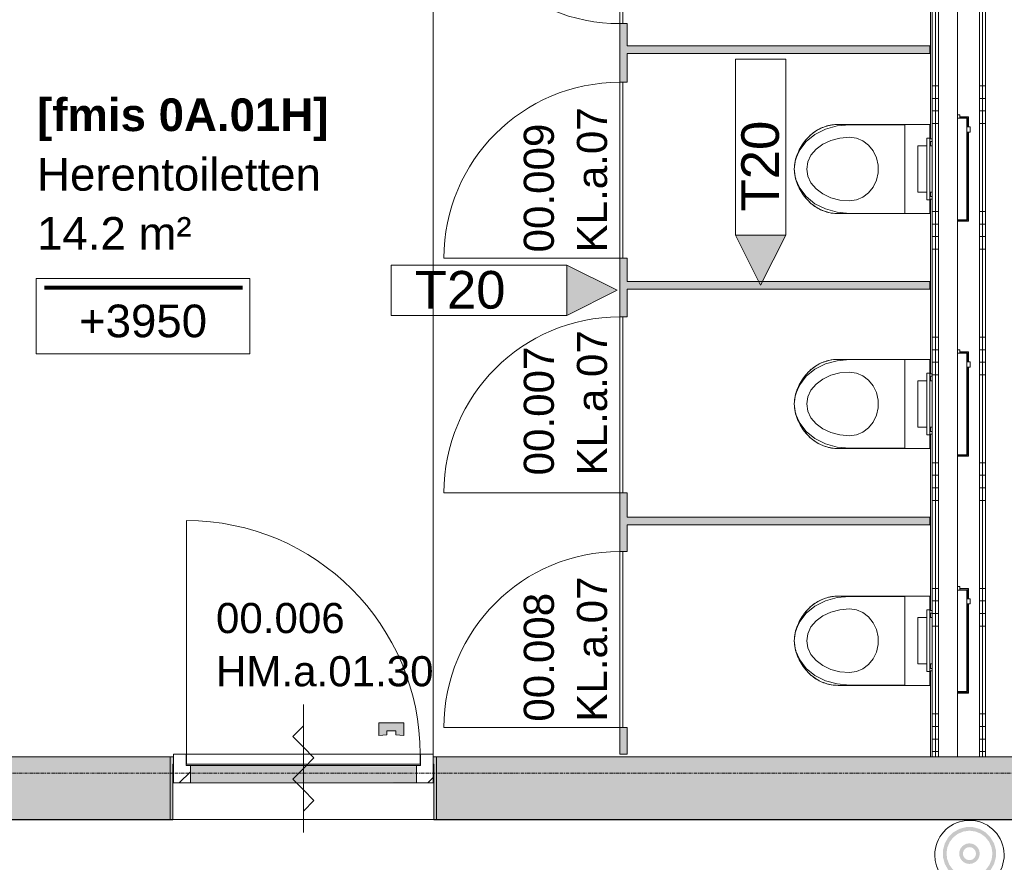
# Model space of a CAD drawing. Header units: millimetres. Extents: x 522 to 75900, y -25803 to 58941.
# Tile 15 of 134: x 10315 to 14237, y 27645 to 30999. Entities that reach past the tile are written whole.
import ezdxf

# ---------------------------------------------------------------- set-up
doc = ezdxf.new("R2010")
doc.units = ezdxf.units.MM
for name, pattern in [('Dash', [6.35, 3.175, -3.175]), ('Dot', [4.7625, 0, -4.7625]), ('Grid Line', [22.225, 12.7, -3.175, 3.175, -3.175])]:
    doc.linetypes.add(name, pattern=pattern)
for name, color, linetype, lineweight in [('00_Algemeen', 7, 'Dot', 9), ('22_Metselwerk', 7, 'Continuous', 9), ('30_Kozijnen-ramen-deuren', 7, 'Continuous', 9), ('42_Dekvloeren en vloersystemen', 7, 'Continuous', 9), ('42_Dekvloeren en vloersystemen_HATCH', 7, 'Continuous', 9)]:
    doc.layers.add(name, color=color, linetype=linetype, lineweight=lineweight)
doc.layers.add('51_Binnenriolering', color=7, linetype='Continuous', lineweight=18, true_color=0x7f7f7f)
doc.styles.add('Arial_1', font='arial.ttf', dxfattribs={"height": 130})
doc.styles.add('Arial_3', font='arial.ttf', dxfattribs={"height": 150})
doc.styles.add('Arial_4', font='arial.ttf', dxfattribs={"height": 120})
doc.styles.add('Arial_B', font='arialbd.ttf', dxfattribs={"height": 130})
pattern_1 = [(360, (14137.5, 29735), (3e-12, 500), []), (360, (14137.5, 29685), (3e-12, 500), []), (360, (14137.5, 29635), (3e-12, 500), []), (360, (14137.5, 29585), (3e-12, 500), [])]
pattern_2 = [(360, (13950, 29735), (1e-11, 500), []), (360, (13950, 29685), (1e-11, 500), []), (360, (13950, 29635), (1e-11, 500), []), (360, (13950, 29585), (1e-11, 500), [])]

# ---------------------------------------------------------------- blocks, each defined once
blk = doc.blocks.new('FRA_R12_AWT_CON_Betonwerk_R20_rvt-1-100 - Plattegrond - Begane grond')
at = {"layer": '22_Metselwerk', "true_color": 0xc0c0c0}
h = blk.add_hatch(color=9, dxfattribs=at)
h.paths.add_polyline_path([(18275, 27815), (18275, 28065), (17891, 28065), (17891, 27815)], flags=0)
h.paths.add_polyline_path([(16616.3, 27815), (16831, 27815), (16831, 28065), (11975, 28065), (11975, 27815), (16210.1, 27815)], flags=0)
h.paths.add_polyline_path([(10523.7, 27815), (10915, 27815), (10915, 28065), (10155, 28065), (10155, 27815)], flags=0)
at = {"layer": '42_Dekvloeren en vloersystemen_HATCH', "lineweight": 5, "true_color": 0xf5f5f5}
h = blk.add_hatch(color=7, dxfattribs=at)
h.paths.add_polyline_path([(10125, 20675), (10155, 20675), (10155, 20925), (10125, 20924.8), (10125, 20800)], flags=0)
h.paths.add_polyline_path([(18647.1, 22694.8), (18837.5, 22694.8), (18837.5, 23784.8), (18275, 23784.8), (18275, 22694.8)], flags=0)
h.paths.add_polyline_path([(19053.3, 22694.8), (19055, 22694.8), (19055, 23784.8), (18982.5, 23784.8), (18982.5, 22694.8)], flags=0)
h.paths.add_polyline_path([(10145, 25404.8), (10145, 25634.8), (12365, 25634.8), (12365, 25404.8), (12385, 25404.8), (12385, 25644.8), (10125, 25644.8), (10125, 25404.8)], flags=0)
h.paths.add_polyline_path([(9875, 27810), (9875, 27850), (9855, 27850), (9855, 27810)], flags=0)
h.paths.add_polyline_path([(10915, 27815), (10925, 27815), (10925, 28035), (10928, 28035), (10928, 28065), (10915, 28065)], flags=0)
h.paths.add_polyline_path([(17881, 27815), (17891, 27815), (17891, 28065), (17878, 28065), (17878, 28035), (17881, 28035), (17881, 28009.5)], flags=0)
h.paths.add_polyline_path([(16841, 27815), (16841, 28035), (16844, 28035), (16844, 28065), (16831, 28065), (16831, 27815)], flags=0)
h.paths.add_polyline_path([(11965, 27815), (11975, 27815), (11975, 28065), (11962, 28065), (11962, 28035), (11965, 28035)], flags=0)
h.paths.add_polyline_path([(10125, 27815), (10155, 27815), (10155, 28065), (10125, 28065)], flags=0)
h.paths.add_polyline_path([(11912, 28035), (11912, 28065), (11910, 28065), (11910, 28035)], flags=0)
h.paths.add_polyline_path([(17828, 28035), (17828, 28065), (17826, 28065), (17826, 28035)], flags=0)
h.paths.add_polyline_path([(16894, 28035), (16896, 28035), (16896, 28065), (16894, 28065)], flags=0)
h.paths.add_polyline_path([(10980, 28035), (10980, 28065), (10978, 28065), (10978, 28035)], flags=0)
h.paths.add_polyline_path([(19138, 28065), (19145, 28065), (19145, 28433), (19138, 28433), (19138, 28500), (19217, 28500), (19217, 28483), (19257.5, 28483), (19257.5, 28485), (19222, 28485), (19222, 29415), (19257.5, 29415), (19257.5, 29417), (19217, 29417), (19217, 29400), (19138, 29400), (19138, 29467), (19145, 29467), (19145, 29775), (18275, 29775), (18275, 28065), (18813.3, 28065)], flags=0)
at = {"layer": '22_Metselwerk', "lineweight": 13}
for p, q in [((10915, 28065), (10155, 28065)), ((10915, 27815), (10915, 28065)), ((16831, 28065), (11975, 28065)), ((11975, 28065), (11975, 27815)), ((10155, 27815), (10915, 27815)), ((11975, 27815), (16831, 27815))]:
    blk.add_line(p, q, dxfattribs=at)
blk = doc.blocks.new('NLRS_74_PF_UN_WC opstelling recht aansluiting_Geberit - C1-V76-100 - Plattegrond - Begane grond')
at = {"layer": '51_Binnenriolering'}
for p, q in [((-167.4, 161.3), (-167.4, 147.7)), ((-167.1, 161.3), (-167.4, 161.3)), ((-167.4, 161.3), (-146.4, 161.3)), ((-146.4, 161.3), (-146.8, 161.3)), ((-146.4, 147.7), (-146.4, 161.3)), ((-201.9, 119.5), (-215.5, 119.5)), ((-215.5, 119.5), (-215.5, 119.1)), ((-215.5, 110), (-215.5, 119.5)), ((-167.1, 154), (-208, 154)), ((-208, 154), (-208, 119.1)), ((-206, 119.1), (-206, 152)), ((-206, 152), (-167.1, 152)), ((-201.9, 147.7), (202, 147.7)), ((-201.9, 110), (-201.9, 147.7)), ((208, 154), (-146.8, 154)), ((-146.8, 152), (206, 152)), ((202, 147.7), (202, 110)), ((206, 152), (206, 110)), ((208, 110), (208, 154)), ((-120, 10), (-120, 0)), ((-110, 0), (-110, 10)), ((-92, 10), (-92, 0)), ((92, 0), (92, 10)), ((110, 10), (110, 0)), ((120, 0), (120, 10)), ((-92, -12), (-92, -47.3)), ((92, -47.3), (92, -12)), ((92, -47.3), (-92, -47.3))]:
    blk.add_line(p, q, dxfattribs=at)
blk.add_arc((0, 95), 54.5, 77.059, 102.941, dxfattribs=at)
blk = doc.blocks.new('NLRS_74_PF_UN_300_diepspoeler_Sphinx - diepspoeler_300_RIMFREE_Sphinx-5509893-100 - Plattegrond - Begane grond')
at = {"layer": '51_Binnenriolering'}
for p, q in [((-177.5, 0), (-177.5, -50)), ((-177.5, 0), (-177.5, -50)), ((-123, 0), (-177.5, 0)), ((177.5, 0), (123, 0)), ((177.5, -50), (177.5, 0)), ((177.5, -50), (177.5, 0)), ((-177.5, -50), (-177.5, -223.2)), ((177.5, -223.2), (177.5, -50)), ((-177.5, -223.2), (-177.5, -364.6)), ((177.5, -364.6), (177.5, -223.2))]:
    blk.add_line(p, q, dxfattribs=at)
at = {"layer": '51_Binnenriolering', "flags": 128}
for points in [[(-141.3, -467.7), (-145.3, -462.5), (-149.1, -457.1), (-152.7, -451.6), (-156.1, -445.9), (-159.2, -440.1), (-162.1, -434.2), (-164.8, -428.1), (-167.2, -422), (-169.4, -415.8), (-171.3, -409.4), (-172.9, -403.1), (-174.4, -396.6), (-175.5, -390.1), (-176.4, -383.6), (-177, -377), (-177.4, -370.4), (-177.5, -364.6)], [(177.5, -364.6), (177.4, -371.1), (177, -377.7), (176.3, -384.3), (175.4, -390.8), (174.2, -397.3), (172.8, -403.8), (171.1, -410.1), (169.1, -416.5), (166.9, -422.7), (164.5, -428.8), (161.8, -434.8), (158.9, -440.7), (155.7, -446.5), (152.3, -452.2), (148.7, -457.7), (144.8, -463.1), (141.3, -467.7)], [(-127.2, -483.3), (-132.2, -478.2), (-137, -472.8), (-141.3, -467.7)], [(141.3, -467.7), (136.6, -473.3), (131.8, -478.6), (127.2, -483.3)], [(0, -540), (-7.9, -539.4), (-15.8, -538.4), (-23.6, -537.2), (-31.3, -535.6), (-39, -533.7), (-46.6, -531.5), (-54.2, -529), (-61.6, -526.2), (-68.9, -523.2), (-76, -519.8), (-83.1, -516.1), (-89.9, -512.2), (-96.6, -508), (-103.2, -503.5), (-109.5, -498.8), (-115.7, -493.8), (-121.6, -488.6), (-127.2, -483.3)], [(127.2, -483.3), (121.4, -488.8), (115.5, -494), (109.3, -499), (102.9, -503.7), (96.4, -508.1), (89.7, -512.3), (82.8, -516.3), (75.8, -519.9), (68.6, -523.3), (61.3, -526.3), (53.9, -529.1), (46.4, -531.6), (38.8, -533.8), (31.1, -535.7), (23.3, -537.2), (15.5, -538.5), (7.6, -539.4), (0, -540)]]:
    blk.add_lwpolyline(points, dxfattribs=at)
at = {"layer": '51_Binnenriolering'}
for centre, radius, start, end in [((-12.5, -364.6), 165, 180, 218.7063), ((12.5, -364.6), 165, 321.2937, 360), ((-0.8, -355.2), 180, 218.7063, 225.4013), ((0.8, -355.2), 180, 314.5987, 321.2937), ((11.8, -342.4), 198, 225.4013, 252.8475), ((-11.8, -342.4), 198, 287.1525, 314.5987)]:
    blk.add_arc(centre, radius, start, end, dxfattribs=at)
blk = doc.blocks.new('NLRS_74_PF_UN_Toiletzitting Projecta zonder deksel_Pressalit - toiletzitting zonder deksel_Projecta-5509894-100 - Plattegrond - Begane grond')
at = {"layer": '51_Binnenriolering'}
for p, q in [((176.5, 0), (-176.5, 0)), ((-176.5, 0), (-176.5, -220)), ((176.5, -220), (176.5, 0))]:
    blk.add_line(p, q, dxfattribs=at)
at = {"layer": '51_Binnenriolering', "flags": 128}
for points in [[(-126.5, -220), (-122.8, -192.5), (-112, -166.6), (-94.7, -143.7), (-71.9, -125.4), (-44.9, -112.5), (-15.2, -105.8), (15.2, -105.8), (44.9, -112.5), (71.9, -125.4), (94.7, -143.7), (112, -166.6), (122.8, -192.5), (126.5, -220)], [(-176.5, -220), (-172.1, -269), (-159, -315.5), (-138, -357.2), (-110, -392), (-76.6, -418.2), (-39.3, -434.5), (0, -440), (39.3, -434.5), (76.6, -418.2), (110, -392), (138, -357.2), (159, -315.5), (172.1, -269), (176.5, -220)], [(126.5, -220), (123.3, -257.8), (114, -293.8), (98.9, -326), (78.9, -352.9), (54.9, -373.2), (28.1, -385.7), (0, -390), (-28.1, -385.7), (-54.9, -373.2), (-78.9, -352.9), (-98.9, -326), (-114, -293.8), (-123.3, -257.8), (-126.5, -220)]]:
    blk.add_lwpolyline(points, dxfattribs=at)
blk = doc.blocks.new('NLRS_74_PF_UN_bedieningspaneel_Geberit - bedieningspaneel_Sigma10 IR_Geberit-V66-100 - Plattegrond - Begane grond')
at = {"layer": '51_Binnenriolering'}
for p, q in [((14460, 31220), (14460, 31466)), ((14472, 31466), (14460, 31466)), ((14472, 31466), (14472, 31220)), ((14460, 31220), (14472, 31220))]:
    blk.add_line(p, q, dxfattribs=at)
blk = doc.blocks.new('NLRS_74_PF_UN_WC opstelling recht aansluiting_Geberit - C1-V79-100 - Plattegrond - Begane grond')
at = {"layer": '51_Binnenriolering'}
for p, q in [((-167.4, 161.3), (-167.4, 147.7)), ((-167.1, 161.3), (-167.4, 161.3)), ((-167.4, 161.3), (-146.4, 161.3)), ((-146.4, 161.3), (-146.8, 161.3)), ((-146.4, 147.7), (-146.4, 161.3)), ((-201.9, 119.5), (-215.5, 119.5)), ((-215.5, 119.5), (-215.5, 119.1)), ((-215.5, 110), (-215.5, 119.5)), ((-167.1, 154), (-208, 154)), ((-208, 154), (-208, 119.1)), ((-206, 119.1), (-206, 152)), ((-206, 152), (-167.1, 152)), ((-201.9, 147.7), (202, 147.7)), ((-201.9, 110), (-201.9, 147.7)), ((208, 154), (-146.8, 154)), ((-146.8, 152), (206, 152)), ((202, 147.7), (202, 110)), ((206, 152), (206, 110)), ((208, 110), (208, 154)), ((-120, 10), (-120, 0)), ((-110, 0), (-110, 10)), ((-92, 10), (-92, 0)), ((92, 0), (92, 10)), ((110, 10), (110, 0)), ((120, 0), (120, 10)), ((-92, -12), (-92, -47.3)), ((92, -47.3), (92, -12)), ((92, -47.3), (-92, -47.3))]:
    blk.add_line(p, q, dxfattribs=at)
blk.add_arc((0, 95), 54.5, 77.059, 102.941, dxfattribs=at)
blk = doc.blocks.new('NLRS_74_PF_UN_WC opstelling recht aansluiting_Geberit - C1-V82-100 - Plattegrond - Begane grond')
at = {"layer": '51_Binnenriolering'}
for p, q in [((-167.4, 161.3), (-167.4, 147.7)), ((-167.1, 161.3), (-167.4, 161.3)), ((-167.4, 161.3), (-146.4, 161.3)), ((-146.4, 161.3), (-146.8, 161.3)), ((-146.4, 147.7), (-146.4, 161.3)), ((-201.9, 119.5), (-215.5, 119.5)), ((-215.5, 119.5), (-215.5, 119.1)), ((-215.5, 110), (-215.5, 119.5)), ((-167.1, 154), (-208, 154)), ((-208, 154), (-208, 119.1)), ((-206, 119.1), (-206, 152)), ((-206, 152), (-167.1, 152)), ((-201.9, 147.7), (202, 147.7)), ((-201.9, 110), (-201.9, 147.7)), ((208, 154), (-146.8, 154)), ((-146.8, 152), (206, 152)), ((202, 147.7), (202, 110)), ((206, 152), (206, 110)), ((208, 110), (208, 154)), ((-120, 10), (-120, 0)), ((-110, 0), (-110, 10)), ((-92, 10), (-92, 0)), ((92, 0), (92, 10)), ((110, 10), (110, 0)), ((120, 0), (120, 10)), ((-92, -12), (-92, -47.3)), ((92, -47.3), (92, -12)), ((92, -47.3), (-92, -47.3))]:
    blk.add_line(p, q, dxfattribs=at)
blk.add_arc((0, 95), 54.5, 77.059, 102.941, dxfattribs=at)
blk = doc.blocks.new('FRA-ULC-R12-W-UO_installatie_R20_rvt-1-100 - Plattegrond - Begane grond')
at = {"layer": '00_Algemeen', "color": 8, "linetype": 'Continuous', "lineweight": 18, "true_color": 0x7f7f7f}
for start, end in [(287.5037, 180), (180, 252.4963)]:
    blk.add_arc((14098, 27673.8), 138.2, start, end, dxfattribs=at)
at = {"color": 8, "lineweight": 18, "true_color": 0x7f7f7f}
for name, p, rotation in [('NLRS_74_PF_UN_WC opstelling recht aansluiting_Geberit - C1-V82-100 - Plattegrond - Begane grond', (13940, 30404.3), 269.9999999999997), ('NLRS_74_PF_UN_300_diepspoeler_Sphinx - diepspoeler_300_RIMFREE_Sphinx-5509893-100 - Plattegrond - Begane grond', (13940, 30404.3), 269.9999999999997), ('NLRS_74_PF_UN_Toiletzitting Projecta zonder deksel_Pressalit - toiletzitting zonder deksel_Projecta-5509894-100 - Plattegrond - Begane grond', (13840, 30404.3), 269.9999999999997), ('NLRS_74_PF_UN_bedieningspaneel_Geberit - bedieningspaneel_Sigma10 IR_Geberit-V66-100 - Plattegrond - Begane grond', (28400, 61747.3), 180), ('NLRS_74_PF_UN_WC opstelling recht aansluiting_Geberit - C1-V76-100 - Plattegrond - Begane grond', (13940, 29469.3), 269.9999999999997), ('NLRS_74_PF_UN_300_diepspoeler_Sphinx - diepspoeler_300_RIMFREE_Sphinx-5509893-100 - Plattegrond - Begane grond', (13940, 29469.3), 269.9999999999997), ('NLRS_74_PF_UN_Toiletzitting Projecta zonder deksel_Pressalit - toiletzitting zonder deksel_Projecta-5509894-100 - Plattegrond - Begane grond', (13840, 29469.3), 269.9999999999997), ('NLRS_74_PF_UN_bedieningspaneel_Geberit - bedieningspaneel_Sigma10 IR_Geberit-V66-100 - Plattegrond - Begane grond', (28400, 60812.3), 180), ('NLRS_74_PF_UN_WC opstelling recht aansluiting_Geberit - C1-V79-100 - Plattegrond - Begane grond', (13940, 28526.8), 269.9999999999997), ('NLRS_74_PF_UN_300_diepspoeler_Sphinx - diepspoeler_300_RIMFREE_Sphinx-5509893-100 - Plattegrond - Begane grond', (13940, 28526.8), 269.9999999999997), ('NLRS_74_PF_UN_Toiletzitting Projecta zonder deksel_Pressalit - toiletzitting zonder deksel_Projecta-5509894-100 - Plattegrond - Begane grond', (13840, 28526.8), 269.9999999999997), ('NLRS_74_PF_UN_bedieningspaneel_Geberit - bedieningspaneel_Sigma10 IR_Geberit-V66-100 - Plattegrond - Begane grond', (28400, 59869.8), 180)]:
    blk.add_blockref(name, p, dxfattribs=dict(at, rotation=rotation))
blk = doc.blocks.new('32_HM_a - 01_30_1034x2400-10229479-100 - Plattegrond - Begane grond')
at = {"layer": '00_Algemeen', "linetype": 'Continuous', "true_color": 0xc0c0c0}
h = blk.add_hatch(dxfattribs=at)
h.set_pattern_fill('FP_72', color=9, style=0, pattern_type=2)
h.set_pattern_definition([(225, (11444.85, 27951.5), (70.71068, -70.71068), [])])
h.paths.add_polyline_path([(449.8, -9.5), (449.8, -78.5), (466.8, -78.5), (466.8, -123.5), (516.8, -123.5), (516.8, -9.5), (514.9, -9.5)], flags=0)
h.paths.add_polyline_path([(-450.2, -9.5), (-517.2, -9.5), (-517.2, -123.5), (-467.2, -123.5), (-467.2, -78.5), (-450.2, -78.5)], flags=0)
at = {"layer": '30_Kozijnen-ramen-deuren'}
blk.add_hatch(color=256, dxfattribs=at).paths.add_polyline_path([(-400.2, -198.5), (-400.2, -248.5), (-300.2, -248.5), (-300.2, -198.5), (-332.9, -200.5), (-332.9, -216.7), (-367.9, -216.7), (-367.9, -200.5)], flags=0)
at = {"layer": '00_Algemeen', "linetype": 'Continuous'}
for p, q in [((-0.2, -321.5), (-0.2, 188.5)), ((-0.2, 103.2), (-42.6, 60.8)), ((-42.6, 60.8), (-0.2, 18.4)), ((-0.2, 18.4), (42.3, -24.1)), ((42.3, -24.1), (-0.2, -66.5)), ((-0.2, -66.5), (-42.6, -108.9)), ((-42.6, -108.9), (-0.2, -151.4)), ((-0.2, -151.4), (42.3, -193.8)), ((42.3, -193.8), (-0.2, -236.2)), ((-400.2, -198.5), (-367.9, -200.5)), ((-400.2, -248.5), (-400.2, -198.5)), ((-367.9, -200.5), (-367.9, -216.7)), ((-367.9, -216.7), (-332.9, -216.7)), ((-332.9, -200.5), (-300.2, -198.5)), ((-332.9, -216.7), (-332.9, -200.5)), ((-300.2, -198.5), (-300.2, -248.5)), ((-300.2, -248.5), (-400.2, -248.5))]:
    blk.add_line(p, q, dxfattribs=at)
at = {"layer": '30_Kozijnen-ramen-deuren'}
for p, q in [((-517.2, -9.5), (-450.2, -9.5)), ((-517.2, -123.5), (-517.2, -9.5)), ((-450.2, -9.5), (-450.2, -78.5)), ((449.8, -9.5), (516.8, -9.5)), ((449.8, -78.5), (449.8, -9.5)), ((516.8, -9.5), (516.8, -123.5)), ((-467.2, -78.5), (-467.2, -123.5)), ((-450.2, -78.5), (-467.2, -78.5)), ((466.8, -78.5), (449.8, -78.5)), ((466.8, -123.5), (466.8, -78.5)), ((-467.2, -123.5), (-517.2, -123.5)), ((516.8, -123.5), (466.8, -123.5))]:
    blk.add_line(p, q, dxfattribs=at)
blk = doc.blocks.new('32_DO_deurblad_HT_vlak - standaard-11214095-100 - Plattegrond - Begane grond')
at = {"layer": '30_Kozijnen-ramen-deuren'}
for p, q in [((-399.3, 930), (-399.3, 0)), ((501.9, 0), (517.9, 0))]:
    blk.add_line(p, q, dxfattribs=at)
at = {"layer": '30_Kozijnen-ramen-deuren', "lineweight": 18}
for p, q in [((530.7, 0), (-399.3, 0)), ((-399.3, 0), (-399.3, -40)), ((530.7, -40), (530.7, 0)), ((-399.3, -40), (530.7, -40))]:
    blk.add_line(p, q, dxfattribs=at)
at = {"layer": '30_Kozijnen-ramen-deuren', "linetype": 'Dash'}
blk.add_line((501.9, -40), (517.9, -40), dxfattribs=at)
at = {"layer": '30_Kozijnen-ramen-deuren'}
blk.add_arc((-399.3, 0), 930, 360, 90, dxfattribs=at)
blk = doc.blocks.new('32_GM_dorpel_vlak_recht - Type 1-6619026-100 - Plattegrond - Begane grond')
at = {"layer": '30_Kozijnen-ramen-deuren', "true_color": 0xc0c0c0}
for points in [[(-450, 97), (-450, 94), (450, 94.8), (450, 97), (-297.2, 97)], [(450, 94), (-450, 94), (-450, 31), (450, 31)], [(450, 31), (-450, 30.2), (-450, 28), (450, 28.9), (450, 30.2)]]:
    blk.add_hatch(color=9, dxfattribs=at).paths.add_polyline_path(points, flags=0)
at = {"layer": '30_Kozijnen-ramen-deuren'}
for p, q in [((450, 97), (-450, 97)), ((-450, 28), (450, 28))]:
    blk.add_line(p, q, dxfattribs=at)
blk = doc.blocks.new('00_D_Vlak - D2-10202078-100 - Plattegrond - Begane grond')
at = {"layer": '30_Kozijnen-ramen-deuren'}
for p, q in [((-284.3, 700), (-284.3, 0)), ((315.7, 0), (322.4, 0))]:
    blk.add_line(p, q, dxfattribs=at)
at = {"layer": '30_Kozijnen-ramen-deuren', "lineweight": 18}
for p, q in [((415.7, 0), (-284.3, 0)), ((-284.3, 0), (-284.3, -13)), ((415.7, -13), (415.7, 0)), ((-284.3, -13), (415.7, -13))]:
    blk.add_line(p, q, dxfattribs=at)
at = {"layer": '30_Kozijnen-ramen-deuren', "linetype": 'Dash'}
blk.add_line((315.7, -13), (322.4, -13), dxfattribs=at)
at = {"layer": '30_Kozijnen-ramen-deuren'}
blk.add_arc((-284.3, 0), 700, 360, 90, dxfattribs=at)
blk = doc.blocks.new('00_D_Vlak - D2-10202075-100 - Plattegrond - Begane grond')
at = {"layer": '30_Kozijnen-ramen-deuren', "lineweight": 18}
for p, q in [((-284.3, 0), (-284.3, 13)), ((-284.3, 13), (415.7, 13)), ((415.7, 0), (-284.3, 0)), ((415.7, 13), (415.7, 0))]:
    blk.add_line(p, q, dxfattribs=at)
at = {"layer": '30_Kozijnen-ramen-deuren'}
for p, q in [((-284.3, -700), (-284.3, 0)), ((315.7, 0), (322.4, 0))]:
    blk.add_line(p, q, dxfattribs=at)
at = {"layer": '30_Kozijnen-ramen-deuren', "linetype": 'Dash'}
blk.add_line((315.7, 13), (322.4, 13), dxfattribs=at)
at = {"layer": '30_Kozijnen-ramen-deuren'}
blk.add_arc((-284.3, 0), 700, 270, 0, dxfattribs=at)
blk = doc.blocks.new('65_DI_droge_blusleiding - Type 1-2490133-100 - Plattegrond - Begane grond')
at = {"layer": '00_Algemeen', "linetype": 'Continuous', "true_color": 0xbe3a34}
h = blk.add_hatch(color=15, dxfattribs=at)
h.paths.add_polyline_path([(-81.3, 360), (-106.4, 360), (-106.4, 246), (-40.9, 246), (-40.9, 204.5), (-64.9, 190.6), (-84.5, 171), (-98.3, 146.9), (-105.5, 120.1), (-105.4, 92.4), (-98.2, 65.6), (-81.3, 38.5), (-64.7, 21.9), (-40.7, 8.1), (-13.9, 0.9), (13.9, 0.9), (40.7, 8.1), (64.7, 21.9), (84.3, 41.6), (98.2, 65.6), (105.4, 92.4), (105.5, 120.1), (98.3, 146.9), (84.5, 171), (64.9, 190.6), (40.9, 204.5), (40.9, 246), (106.4, 246), (106.4, 360), (53.2, 360), (53.2, 306.8), (-53.2, 306.8), (-53.2, 360)], flags=0)
h.paths.add_polyline_path([(-81.3, 345), (-68.2, 345), (-68.2, 291.8), (68.2, 291.8), (68.2, 345), (91.4, 345), (91.4, 261), (25.9, 261), (25.9, 194), (47.5, 184.4), (65.9, 169.6), (80, 150.6), (88.6, 128.6), (91.4, 105.1), (88, 81.7), (78.7, 59.9), (64.1, 41.3), (45.3, 27), (23.4, 18.1), (0, 15), (-23.4, 18.1), (-45.3, 27), (-64.1, 41.3), (-78.7, 59.9), (-88, 81.7), (-91.4, 105.1), (-88.6, 128.6), (-80, 150.6), (-65.9, 169.6), (-47.5, 184.4), (-25.9, 194), (-25.9, 261), (-91.4, 261), (-91.4, 345)], flags=0)
h.paths.add_polyline_path([(0, 147.3), (-10.6, 145.9), (-23.7, 139.3), (-28.9, 135.3), (-35.4, 126.8), (-39.5, 117), (-40.9, 106.4), (-39.5, 95.8), (-35.4, 85.9), (-28.9, 77.4), (-20.5, 70.9), (-10.6, 66.8), (0, 65.5), (10.6, 66.8), (20.5, 70.9), (28.9, 77.4), (35.4, 85.9), (39.5, 95.8), (40.9, 106.4), (39.5, 117), (35.4, 126.8), (28.9, 135.3), (20.5, 141.8), (10.6, 145.9)], flags=0)
h.paths.add_polyline_path([(0, 132.3), (6.7, 131.4), (13, 128.8), (18.3, 124.7), (22.4, 119.3), (25, 113.1), (25.9, 106.4), (25, 99.7), (22.4, 93.4), (18.3, 88), (13, 83.9), (6.7, 81.3), (0, 80.5), (-6.7, 81.3), (-13, 83.9), (-18.3, 88), (-22.4, 93.4), (-25, 99.7), (-25.9, 106.4), (-25, 113.1), (-22.4, 119.3), (-18.3, 124.7), (-13, 128.8), (-6.7, 131.4)], flags=0)
blk = doc.blocks.new('00_TAG_ROOM_roomtag2 - 5_ volledig met plafondhoogte-11202087-100 - Plattegrond - Begane grond')
at = {"layer": '00_Algemeen', "linetype": 'Continuous'}
for p, q in [((0, -5.7), (0, -2.7)), ((0, -2.7), (8.5, -2.7)), ((8.5, -2.7), (8.5, -5.7)), ((0.322, -3.01), (8.215, -3.01)), ((0.322, -3.033), (8.215, -3.033)), ((0.322, -3.061), (8.215, -3.061)), ((0.322, -3.095), (8.215, -3.095)), ((0.322, -3.123), (8.215, -3.123)), ((8.5, -5.7), (0, -5.7))]:
    blk.add_line(p, q, dxfattribs=at)
blk = doc.blocks.new('00_TAG-WA_wall tag_BAR - Type Mark_7x2-7455557-100 - Plattegrond - Begane grond')
at = {"layer": '00_Algemeen', "linetype": 'Continuous'}
blk.add_hatch(color=256, dxfattribs=at).paths.add_polyline_path([(0, -2), (-1, 0), (1, 0)], flags=0)
for p, q in [((-1, 7), (-1, 0)), ((1, 7), (-1, 7)), ((1, 0), (1, 7)), ((-1, 0), (1, 0)), ((1, 0), (-1, 0)), ((-1, 0), (0, -2)), ((0, -2), (1, 0))]:
    blk.add_line(p, q, dxfattribs=at)
blk = doc.blocks.new('00_TAG-WA_wall tag_BAR - Type Mark_7x2_rotate-7455555-100 - Plattegrond - Begane grond')
at = {"layer": '00_Algemeen', "linetype": 'Continuous'}
blk.add_hatch(color=256, dxfattribs=at).paths.add_polyline_path([(0, 9), (1, 7), (-1, 7)], flags=0)
for p, q in [((0, 9), (-1, 7)), ((1, 7), (0, 9)), ((-1, 7), (1, 7)), ((-1, 7), (-1, 0)), ((1, 7), (-1, 7)), ((1, 0), (1, 7)), ((-1, 0), (1, 0))]:
    blk.add_line(p, q, dxfattribs=at)

msp = doc.modelspace()

# ---------------------------------------------------------------- hatches: boundary and pattern name
at = {"layer": '22_Metselwerk', "true_color": 0x808080}
h = msp.add_hatch(dxfattribs=at)
h.set_pattern_fill('FP_57', color=8, angle=-90, style=0, pattern_type=2)
h.set_pattern_definition(pattern_2)
h.paths.add_polyline_path([(13950, 28065), (13962.5, 28065), (13962.5, 31817.5), (13950, 31817.5), (13950, 28240.1)], flags=0)
h = msp.add_hatch(dxfattribs=at)
h.set_pattern_fill('FP_57', color=8, angle=-90, style=0, pattern_type=2)
h.set_pattern_definition(pattern_2)
h.paths.add_polyline_path([(13962.5, 28065), (13975, 28065), (13975, 31830), (13962.5, 31830), (13962.5, 28240.1)], flags=0)
h = msp.add_hatch(dxfattribs=at)
h.set_pattern_fill('FP_11', color=8, angle=-90, style=0, pattern_type=2)
h.set_pattern_definition(pattern_1)
h.paths.add_polyline_path([(14150, 28065), (14150, 31805), (14137.5, 31805), (14137.5, 28065)], flags=0)
h = msp.add_hatch(dxfattribs=at)
h.set_pattern_fill('FP_11', color=8, angle=-90, style=0, pattern_type=2)
h.set_pattern_definition(pattern_1)
h.paths.add_polyline_path([(14162.5, 28065), (14162.5, 31817.5), (14150, 31817.5), (14150, 28065)], flags=0)
at = {"layer": '22_Metselwerk', "true_color": 0xe1e1e1}
h = msp.add_hatch(color=254, dxfattribs=at)
h.paths.add_polyline_path([(12705, 28075), (12735, 28075), (12735, 28181.9), (12705, 28181.9)], flags=0)
h.paths.add_polyline_path([(12705, 28881.9), (12735, 28881.9), (12735, 29115.6), (12705, 29115.6)], flags=0)
h.paths.add_polyline_path([(12705, 29815.6), (12735, 29815.6), (12735, 30049.4), (12705, 30049.4), (12705, 30021)], flags=0)
h.paths.add_polyline_path([(12735, 30749.4), (12735, 30983.1), (12705, 30983.1), (12705, 30749.4), (12720, 30749.4)], flags=0)
h.paths.add_polyline_path([(12705, 31683.1), (12735, 31683.1), (12735, 31795), (12705, 31795)], flags=0)
for points in [[(13940, 30864.4), (13940, 30894.4), (12735, 30894.4), (12735, 30864.4), (13773.1, 30864.4)], [(13940, 29926.3), (13940, 29956.3), (12735, 29956.3), (12735, 29926.3), (13773.1, 29926.3)], [(13773.1, 28988.1), (13940, 28988.1), (13940, 29018.1), (12735, 29018.1), (12735, 28988.1), (13366.9, 28988.1)]]:
    msp.add_hatch(color=254, dxfattribs=at).paths.add_polyline_path(points, flags=0)

# ---------------------------------------------------------------- linework, layer by layer
at = {"layer": '00_Algemeen', "color": 16, "linetype": 'Grid Line', "true_color": 0x800000}
msp.add_line((5155.6, 28000), (57181.4, 28000), dxfattribs=at)
at = {"layer": '22_Metselwerk'}
for p, q in [((13950, 31817.5), (13950, 28065)), ((13962.5, 28065), (13962.5, 31817.5)), ((13975, 28065), (13975, 31830)), ((14050, 28065), (14050, 31830)), ((14137.5, 31805), (14137.5, 28065)), ((14150, 28065), (14150, 31817.5)), ((14162.5, 28065), (14162.5, 31830)), ((12705, 30983.1), (12705, 30749.4)), ((12735, 30983.1), (12705, 30983.1)), ((12735, 30894.4), (12735, 30983.1)), ((13940, 30894.4), (12735, 30894.4)), ((12735, 30749.4), (12735, 30864.4)), ((12735, 30864.4), (13940, 30864.4)), ((13940, 30864.4), (13940, 30894.4)), ((12705, 30749.4), (12735, 30749.4)), ((12705, 30049.4), (12705, 29815.6)), ((12735, 30049.4), (12705, 30049.4)), ((12735, 29956.3), (12735, 30049.4)), ((13940, 29956.3), (12735, 29956.3)), ((12735, 29815.6), (12735, 29926.3)), ((12735, 29926.3), (13940, 29926.3)), ((13940, 29926.3), (13940, 29956.3)), ((12705, 29815.6), (12735, 29815.6)), ((12705, 29115.6), (12705, 28881.9)), ((12735, 29115.6), (12705, 29115.6)), ((12735, 29018.1), (12735, 29115.6)), ((13940, 29018.1), (12735, 29018.1)), ((12735, 28881.9), (12735, 28988.1)), ((12735, 28988.1), (13940, 28988.1)), ((13940, 28988.1), (13940, 29018.1)), ((12705, 28881.9), (12735, 28881.9)), ((12705, 28181.9), (12705, 28075)), ((12735, 28181.9), (12705, 28181.9)), ((12735, 28075), (12735, 28181.9)), ((12705, 28075), (12735, 28075)), ((13950, 28065), (14050, 28065)), ((14137.5, 28065), (14262.5, 28065))]:
    msp.add_line(p, q, dxfattribs=at)
at = {"layer": '42_Dekvloeren en vloersystemen', "color": 7, "true_color": 0xffffff}
for p, q in [((11962, 28075), (11962, 31805)), ((13942.5, 30524), (13942.5, 31223.4)), ((13942.5, 30496.3), (13942.5, 30514.7)), ((13942.5, 30294), (13942.5, 30312.3)), ((13942.5, 29589), (13942.5, 30284.7)), ((13942.5, 29561.3), (13942.5, 29579.7)), ((13942.5, 29359), (13942.5, 29377.3)), ((13942.5, 28646.5), (13942.5, 29349.7)), ((13942.5, 28618.8), (13942.5, 28637.2)), ((13942.5, 28416.5), (13942.5, 28434.8)), ((13942.5, 28065), (13942.5, 28407.2)), ((10915, 28065), (10928, 28065)), ((10978, 28065), (10980, 28065)), ((11910, 28065), (11912, 28065)), ((11962, 28065), (11975, 28065)), ((10928, 28035), (10925, 28035)), ((10925, 28035), (10925, 27814)), ((10980, 28035), (10978, 28035)), ((11912, 28035), (11910, 28035)), ((11965, 28035), (11962, 28035)), ((11965, 27814), (11965, 28035)), ((10925, 27814), (10125.5, 27814)), ((11975, 27815), (10915, 27815)), ((16841, 27814), (11965, 27814))]:
    msp.add_line(p, q, dxfattribs=at)

# ---------------------------------------------------------------- block references
at = {"lineweight": 5}
for name in ['FRA_R12_AWT_CON_Betonwerk_R20_rvt-1-100 - Plattegrond - Begane grond', 'FRA-ULC-R12-W-UO_installatie_R20_rvt-1-100 - Plattegrond - Begane grond']:
    msp.add_blockref(name, (0, 0), dxfattribs=at)
at = {"layer": '00_Algemeen', "linetype": 'Continuous', "xscale": 99.99999999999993, "yscale": 99.99999999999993, "zscale": 99.99999999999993}
for name, p in [('00_TAG-WA_wall tag_BAR - Type Mark_7x2-7455557-100 - Plattegrond - Begane grond', (13266.2, 30141.4)), ('00_TAG_ROOM_roomtag2 - 5_ volledig met plafondhoogte-11202087-100 - Plattegrond - Begane grond', (10381.4, 30238.7))]:
    msp.add_blockref(name, p, dxfattribs=at)
at = {"layer": '00_Algemeen', "linetype": 'Continuous', "xscale": 99.99999999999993, "yscale": 99.99999999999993, "zscale": 99.99999999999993, "rotation": 270.0000000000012}
msp.add_blockref('00_TAG-WA_wall tag_BAR - Type Mark_7x2_rotate-7455555-100 - Plattegrond - Begane grond', (11794.9, 29921.6), dxfattribs=at)
at = {"layer": '00_Algemeen', "color": 15, "linetype": 'Continuous', "true_color": 0xbe3a34, "rotation": 180}
msp.add_blockref('65_DI_droge_blusleiding - Type 1-2490133-100 - Plattegrond - Begane grond', (14098, 27785.8), dxfattribs=at)
at = {"layer": '30_Kozijnen-ramen-deuren'}
for name, p, rotation in [('00_D_Vlak - D2-10202075-100 - Plattegrond - Begane grond', (12705, 31398.8), 270.0000000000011), ('00_D_Vlak - D2-10202078-100 - Plattegrond - Begane grond', (12705, 30333.7), 90.00000000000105), ('00_D_Vlak - D2-10202078-100 - Plattegrond - Begane grond', (12705, 29399.9), 90.00000000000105), ('00_D_Vlak - D2-10202078-100 - Plattegrond - Begane grond', (12705, 28466.2), 90.00000000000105), ('32_HM_a - 01_30_1034x2400-10229479-100 - Plattegrond - Begane grond', (11444.8, 27951.5), 180), ('32_GM_dorpel_vlak_recht - Type 1-6619026-100 - Plattegrond - Begane grond', (11445, 28058), 180)]:
    msp.add_blockref(name, p, dxfattribs=dict(at, rotation=rotation))
msp.add_blockref('32_DO_deurblad_HT_vlak - standaard-11214095-100 - Plattegrond - Begane grond', (11379.3, 28075), dxfattribs=at)

# ---------------------------------------------------------------- texts
at = {"layer": '00_Algemeen', "color": 5, "linetype": 'Continuous', "true_color": 0x0000ff, "insert": (10384.4, 30685.3), "char_height": 130, "width": 1410.97, "attachment_point": 1, "style": 'Arial_B'}
msp.add_mtext('[fmis 0A.01H]', dxfattribs=at)
at = {"layer": '00_Algemeen', "linetype": 'Continuous', "attachment_point": 1, "rotation": 90}
for s, insert, char_height, width, style in [('KL.a.07', (12534.6, 30072.2), 120, 753.586, 'Arial_4'), ('00.009', (12322.9, 30072.2), 120, 665.401, 'Arial_4'), ('T20', (13189.2, 30235.5), 150, 440.928, 'Arial_3'), ('KL.a.07', (12534.6, 29184.9), 120, 753.586, 'Arial_4'), ('00.007', (12322.9, 29184.9), 120, 665.401, 'Arial_4'), ('KL.a.07', (12534.6, 28204.7), 120, 753.586, 'Arial_4'), ('00.008', (12322.9, 28204.7), 120, 665.401, 'Arial_4')]:
    msp.add_mtext(s, dxfattribs=dict(at, insert=insert, char_height=char_height, width=width, style=style))
at = {"layer": '00_Algemeen', "linetype": 'Continuous', "attachment_point": 1}
for s, insert, char_height, width, style in [('Herentoiletten', (10384.4, 30448.3), 130, 1354.852, 'Arial_1'), ('14.2 m²', (10384.4, 30213.2), 130, 737.552, 'Arial_1'), ('14.2 m²', (10384.4, 30213.2), 130, 737.552, 'Arial_1'), ('T20', (11889, 29998.6), 150, 440.928, 'Arial_3'), ('+3950', (10551.5, 29864.7), 130, 609.282, 'Arial_1'), ('00.006', (11097, 28677.2), 120, 665.401, 'Arial_4'), ('HM.a.01.30', (11097, 28465.5), 120, 1130.379, 'Arial_4')]:
    msp.add_mtext(s, dxfattribs=dict(at, insert=insert, char_height=char_height, width=width, style=style))

doc.saveas('drawing.dxf')
